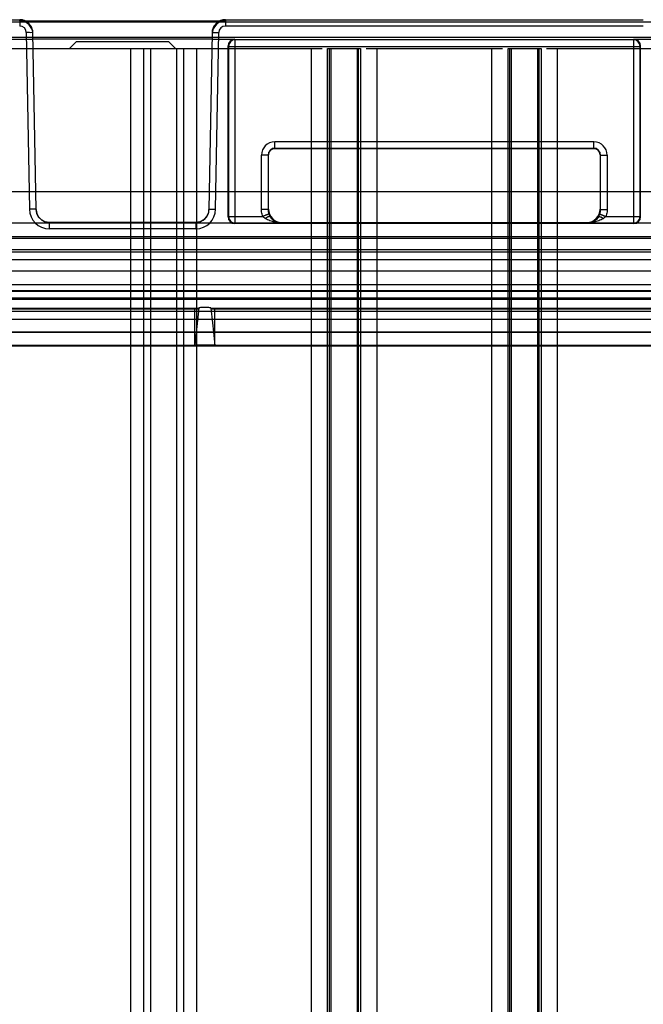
# Model space of a CAD drawing. Header units: millimetres. Extents: x 32 to 247, y 45 to 342.
# Tile 7 of 9: x 108 to 155, y 267 to 342. Entities that reach past the tile are written whole.
import ezdxf

# ---------------------------------------------------------------- set-up
doc = ezdxf.new("R2010")
doc.units = ezdxf.units.MM
doc.header["$LTSCALE"] = 25.054932
doc.layers.get('0').update_dxf_attribs({"linetype": 'CONTINUOUS'})

msp = doc.modelspace()

# ---------------------------------------------------------------- linework, layer by layer
at = {"color": 7, "linetype": 'Continuous'}
for p, q in [((85.9, 341.614), (108.401, 341.614)), ((108.403, 341.519), (108.401, 341.614)), ((108.401, 341.614), (108.401, 341.131)), ((108.403, 341.519), (123.898, 341.519)), ((123.9, 341.614), (123.898, 341.519)), ((123.9, 341.614), (123.9, 341.131)), ((123.9, 341.614), (155.401, 341.614)), ((232.192, 341.415), (47.109, 341.415)), ((109.401, 340.632), (109.387, 340.779)), ((122.916, 340.79), (122.9, 340.632)), ((155.401, 341.131), (123.9, 341.131)), ((231.281, 340.264), (48.019, 340.264)), ((109.41, 340.133), (107.694, 340.133)), ((108.901, 340.64), (109.133, 327.325)), ((109.633, 327.316), (109.401, 340.632)), ((109.409, 340.16), (122.892, 340.16)), ((122.9, 340.632), (122.668, 327.316)), ((124.607, 340.133), (122.891, 340.133)), ((123.168, 327.325), (123.4, 340.64)), ((124.607, 340.133), (124.642, 340.098)), ((124.642, 326.281), (124.642, 340.098)), ((154.659, 340.098), (124.642, 340.098)), ((154.659, 340.098), (154.694, 340.133)), ((154.659, 340.098), (154.659, 326.281)), ((156.41, 340.133), (154.694, 340.133)), ((45.9, 339.433), (131.196, 339.433)), ((112.65, 339.933), (112.15, 339.433)), ((119.65, 339.933), (112.65, 339.933)), ((116.761, 339.433), (116.761, 46.833)), ((117.761, 46.833), (117.761, 339.433)), ((118.25, 339.433), (118.25, 46.833)), ((120.15, 339.433), (119.65, 339.933)), ((120.25, 46.833), (120.25, 339.433)), ((120.74, 339.433), (120.74, 46.833)), ((121.74, 46.833), (121.74, 339.433)), ((124.107, 326.746), (124.107, 339.634)), ((124.107, 339.634), (124.142, 339.598)), ((124.142, 339.598), (124.142, 326.781)), ((124.142, 339.598), (155.159, 339.598)), ((130.361, 339.433), (130.361, 46.833)), ((131.608, 46.833), (131.608, 339.433)), ((131.608, 339.433), (131.815, 339.433)), ((131.753, 46.833), (131.753, 339.433)), ((131.85, 339.433), (131.85, 46.833)), ((131.85, 339.433), (133.85, 339.433)), ((133.85, 46.833), (133.85, 339.433)), ((133.886, 339.433), (134.094, 339.433)), ((133.948, 46.833), (133.948, 339.433)), ((134.093, 339.433), (134.093, 46.833)), ((134.505, 339.433), (144.796, 339.433)), ((135.34, 46.833), (135.34, 339.433)), ((143.961, 339.433), (143.961, 46.833)), ((145.208, 46.833), (145.208, 339.433)), ((145.208, 339.433), (145.415, 339.433)), ((145.353, 46.833), (145.353, 339.433)), ((145.45, 339.433), (145.45, 46.833)), ((145.45, 339.433), (147.45, 339.433)), ((147.45, 46.833), (147.45, 339.433)), ((147.486, 339.433), (147.694, 339.433)), ((147.548, 46.833), (147.548, 339.433)), ((147.693, 339.433), (147.693, 46.833)), ((148.105, 339.433), (233.4, 339.433)), ((148.94, 46.833), (148.94, 339.433)), ((155.159, 339.598), (155.194, 339.634)), ((155.159, 326.781), (155.159, 339.598)), ((155.194, 326.746), (155.194, 339.634)), ((127.265, 331.756), (127.334, 331.813)), ((127.297, 331.787), (127.267, 331.757)), ((127.621, 331.904), (127.621, 332.404)), ((151.68, 332.404), (127.621, 332.404)), ((127.65, 331.933), (127.621, 331.904)), ((127.621, 331.904), (151.68, 331.904)), ((127.65, 331.933), (151.651, 331.933)), ((151.651, 331.933), (151.68, 331.904)), ((151.68, 331.904), (151.68, 332.404)), ((151.969, 331.812), (152.035, 331.756)), ((152.004, 331.787), (152.034, 331.757)), ((126.618, 327.299), (126.62, 331.404)), ((127.12, 331.404), (126.62, 331.404)), ((127.12, 331.404), (127.118, 327.299)), ((127.15, 331.434), (127.12, 331.404)), ((127.15, 327.332), (127.15, 331.434)), ((152.15, 331.434), (152.15, 327.332)), ((152.15, 331.434), (152.181, 331.404)), ((152.183, 327.299), (152.181, 331.404)), ((152.181, 331.404), (152.681, 331.404)), ((152.681, 331.404), (152.683, 327.299)), ((218.357, 328.633), (61.943, 328.633)), ((127.118, 327.299), (127.15, 327.332)), ((152.15, 327.332), (152.183, 327.299)), ((124.142, 326.781), (124.107, 326.746)), ((124.142, 326.781), (126.732, 326.781)), ((127.118, 327.299), (126.618, 327.299)), ((152.183, 327.299), (152.683, 327.299)), ((152.569, 326.781), (155.159, 326.781)), ((155.194, 326.746), (155.159, 326.781)), ((229.85, 326.283), (49.45, 326.283)), ((110.633, 326.333), (110.633, 325.851)), ((121.668, 326.333), (110.633, 326.333)), ((121.668, 325.851), (110.633, 325.851)), ((121.668, 326.333), (121.668, 325.851)), ((124.642, 326.281), (124.607, 326.246)), ((154.694, 326.246), (124.607, 326.246)), ((124.642, 326.281), (128.1, 326.281)), ((128.099, 326.281), (127.874, 326.312)), ((128.1, 326.281), (128.151, 326.332)), ((128.151, 326.332), (151.15, 326.332)), ((151.15, 326.332), (151.201, 326.281)), ((151.201, 326.281), (154.659, 326.281)), ((151.463, 326.322), (151.202, 326.281)), ((154.694, 326.246), (154.659, 326.281)), ((49.703, 325.133), (229.598, 325.133)), ((229.576, 325.107), (49.725, 325.107)), ((65.596, 325.266), (213.705, 325.266)), ((49.725, 324.107), (229.576, 324.107)), ((52.533, 324.283), (226.768, 324.283)), ((48.05, 323.533), (231.25, 323.533)), ((229.629, 322.66), (49.672, 322.66)), ((49.672, 321.66), (229.629, 321.66)), ((229.606, 321.633), (49.695, 321.633)), ((200.541, 321.186), (78.76, 321.186)), ((200.518, 321.133), (78.782, 321.133)), ((229.606, 320.633), (49.695, 320.633)), ((213.588, 320.522), (65.713, 320.522)), ((78.789, 320.617), (200.511, 320.617)), ((200.511, 319.618), (78.789, 319.618)), ((89.811, 319.864), (121.89, 319.864)), ((121.6, 319.8), (90.1, 319.8)), ((121.6, 319.8), (121.89, 319.829)), ((121.6, 317.068), (121.6, 319.8)), ((122.811, 319.864), (156.49, 319.864)), ((122.811, 319.829), (123.1, 319.8)), ((156.2, 319.8), (123.1, 319.8)), ((123.1, 317.059), (123.1, 319.8)), ((78.776, 319.049), (200.525, 319.049)), ((200.525, 318.049), (78.776, 318.049)), ((200.518, 318.033), (78.783, 318.033)), ((78.768, 317.068), (200.533, 317.068)), ((78.783, 317.033), (200.518, 317.033)), ((121.6, 317.068), (121.604, 317.069))]:
    msp.add_line(p, q, dxfattribs=at)
for points in [[(109.387, 340.779), (109.27, 341.108), (109.046, 341.378), (108.743, 341.554), (108.401, 341.614)], [(123.9, 341.614), (123.56, 341.555), (123.259, 341.382), (123.035, 341.115), (122.916, 340.79)], [(127.334, 331.813), (127.471, 331.881), (127.621, 331.904)], [(151.68, 331.904), (151.831, 331.88), (151.969, 331.812)], [(110.633, 326.333), (110.328, 326.381), (110.051, 326.52), (109.83, 326.737), (109.686, 327.011), (109.633, 327.316)], [(122.668, 327.316), (122.615, 327.012), (122.471, 326.737), (122.25, 326.52), (121.973, 326.381), (121.668, 326.333)]]:
    msp.add_lwpolyline(points, dxfattribs=at)
for centre, radius, start, end in [((108.401, 340.614), 1, 1.01268, 90.00098), ((123.9, 340.614), 1, 89.99385, 178.98185), ((108.401, 340.631), 0.5, 1.01292, 90.01181), ((123.9, 340.631), 0.5, 89.98682, 178.98919), ((124.642, 339.598), 0.5, 90.02071, 179.97929), ((154.659, 339.598), 0.5, 0.02071, 89.97929), ((127.621, 331.403), 1.001, 90.00672, 179.95839), ((127.621, 331.403), 0.501, 90.02498, 179.93758), ((151.68, 331.403), 1.001, 0.04301, 89.99188), ((151.68, 331.403), 0.501, 0.06008, 89.97223), ((128.151, 327.332), 1, 180.02218, 270.01515), ((151.15, 327.332), 1, 269.98485, 359.97782), ((110.633, 327.351), 1.5, 180.98979, 269.9902), ((110.633, 327.333), 1, 181, 270), ((121.668, 327.351), 1.5, 270.01037, 359.01043), ((121.668, 327.333), 1, 270, 359), ((124.642, 326.781), 0.5, 180.02071, 269.97929), ((128.127, 327.298), 1.009, 179.9731, 200.29311), ((128.164, 327.312), 1.048, 200.31707, 212.6656), ((151.137, 327.312), 1.048, 327.33495, 339.68238), ((151.176, 327.298), 1.008, 339.69073, 0.04312), ((154.659, 326.781), 0.5, 270.02071, 359.97929)]:
    msp.add_arc(centre, radius, start, end, dxfattribs=at)
for centre, major_axis, ratio, start_param, end_param in [((108.403, 340.52), (1, 0.006), 0.999543, 0.011632, 1.564977), ((123.898, 340.52), (1, -0.006), 0.999543, 1.576615, 3.129961), ((124.607, 339.633), (0.354, -0.354), 0.999695, 2.356347, 3.926839), ((154.694, 339.633), (0.354, 0.354), 0.999695, -0.785246, 0.785246), ((127.651, 331.434), (0.487, -0.115), 0.999319, 1.802712, 3.373203), ((151.65, 331.434), (0.487, 0.115), 0.999319, -0.231611, 1.338881), ((124.607, 326.746), (-0.354, -0.354), 0.999695, -0.785246, 0.785246), ((154.694, 326.746), (-0.354, 0.354), 0.999695, 2.356347, 3.926839)]:
    msp.add_ellipse(centre, major_axis=major_axis, ratio=ratio, start_param=start_param, end_param=end_param, dxfattribs=at)
for points, knots in [([(109.401, 340.632), (109.4, 340.654), (109.267, 340.619), (109.144, 340.655), (108.984, 340.642), (108.901, 340.64)], [0, 0, 0, 0, 0.13512, 0.499537, 1, 1, 1, 1]), ([(122.9, 340.632), (122.9, 340.632), (122.901, 340.633), (122.903, 340.633), (122.906, 340.634), (122.913, 340.635), (122.925, 340.637), (122.943, 340.638), (122.966, 340.639), (122.994, 340.64), (123.026, 340.641), (123.062, 340.642), (123.101, 340.642), (123.157, 340.642), (123.229, 340.642), (123.315, 340.642), (123.372, 340.641), (123.4, 340.64)], [0, 0, 0, 0, 0.002104, 0.006204, 0.012678, 0.021632, 0.047202, 0.083253, 0.129833, 0.186066, 0.25084, 0.32304, 0.40147, 0.484615, 0.658662, 0.83327, 1, 1, 1, 1]), ([(109.633, 327.316), (109.633, 327.316), (109.632, 327.317), (109.63, 327.318), (109.627, 327.319), (109.62, 327.32), (109.608, 327.321), (109.59, 327.322), (109.569, 327.323), (109.548, 327.324), (109.531, 327.325), (109.511, 327.325), (109.485, 327.326), (109.45, 327.326), (109.395, 327.327), (109.317, 327.327), (109.224, 327.326), (109.161, 327.325), (109.133, 327.325)], [0, 0, 0, 0, 0.002283, 0.006754, 0.013729, 0.023232, 0.049659, 0.085145, 0.128627, 0.178915, 0.206211, 0.23464, 0.294524, 0.364415, 0.443061, 0.624841, 0.83273, 1, 1, 1, 1]), ([(122.668, 327.316), (122.668, 327.316), (122.668, 327.317), (122.671, 327.318), (122.678, 327.319), (122.69, 327.321), (122.708, 327.322), (122.729, 327.323), (122.75, 327.324), (122.768, 327.325), (122.788, 327.325), (122.815, 327.326), (122.85, 327.326), (122.904, 327.327), (122.982, 327.327), (123.075, 327.326), (123.138, 327.325), (123.167, 327.325)], [0, 0, 0, 0, 0.001919, 0.005443, 0.018244, 0.043492, 0.07876, 0.122901, 0.174583, 0.202803, 0.232274, 0.294529, 0.36353, 0.441081, 0.620146, 0.82494, 1, 1, 1, 1]), ([(126.732, 326.781), (126.707, 326.836), (126.665, 326.949), (126.626, 327.123), (126.618, 327.241), (126.618, 327.299)], [0, 0, 0, 0, 0.339542, 0.67307, 1, 1, 1, 1]), ([(127.18, 326.948), (127.18, 326.949), (127.175, 326.95), (127.168, 326.95), (127.156, 326.948), (127.141, 326.945), (127.121, 326.939), (127.087, 326.928), (127.036, 326.91), (126.967, 326.883), (126.89, 326.851), (126.811, 326.817), (126.758, 326.793), (126.732, 326.781)], [0, 0, 0, 0, 0.008414, 0.023774, 0.047532, 0.080462, 0.123002, 0.174799, 0.303892, 0.46192, 0.638143, 0.820922, 1, 1, 1, 1]), ([(126.905, 326.633), (126.873, 326.654), (126.812, 326.7), (126.757, 326.753), (126.732, 326.781)], [0, 0, 0, 0, 0.510998, 1, 1, 1, 1]), ([(127.281, 326.746), (127.276, 326.752), (127.266, 326.761), (127.248, 326.768), (127.223, 326.772), (127.195, 326.77), (127.165, 326.764), (127.141, 326.757), (127.114, 326.748), (127.073, 326.732), (127.016, 326.704), (126.957, 326.668), (126.919, 326.643), (126.905, 326.633)], [0, 0, 0, 0, 0.054051, 0.093425, 0.136958, 0.237556, 0.294097, 0.353838, 0.421906, 0.497913, 0.673143, 0.87552, 1, 1, 1, 1]), ([(128.1, 326.281), (127.956, 326.283), (127.671, 326.333), (127.264, 326.438), (127.016, 326.563), (126.905, 326.633)], [0, 0, 0, 0, 0.343493, 0.68711, 1, 1, 1, 1]), ([(128.1, 326.281), (128.005, 326.283), (127.83, 326.311), (127.602, 326.418), (127.419, 326.562), (127.323, 326.681), (127.281, 326.746)], [0, 0, 0, 0, 0.292214, 0.534277, 0.76277, 1, 1, 1, 1]), ([(152.02, 326.746), (151.963, 326.657), (151.822, 326.498), (151.539, 326.327), (151.317, 326.283), (151.201, 326.281)], [0, 0, 0, 0, 0.324863, 0.641566, 1, 1, 1, 1]), ([(152.396, 326.633), (152.283, 326.563), (152.036, 326.437), (151.629, 326.333), (151.344, 326.283), (151.201, 326.281)], [0, 0, 0, 0, 0.315652, 0.657061, 1, 1, 1, 1]), ([(152.02, 326.746), (152.021, 326.748), (152.025, 326.753), (152.036, 326.761), (152.052, 326.767), (152.07, 326.771), (152.091, 326.771), (152.109, 326.769), (152.124, 326.766), (152.136, 326.764), (152.148, 326.76), (152.166, 326.755), (152.19, 326.747), (152.22, 326.735), (152.264, 326.714), (152.324, 326.681), (152.372, 326.65), (152.396, 326.633)], [0, 0, 0, 0, 0.011933, 0.049992, 0.090734, 0.135653, 0.185202, 0.239126, 0.267541, 0.296787, 0.326797, 0.358754, 0.428636, 0.506561, 0.59238, 0.785543, 1, 1, 1, 1]), ([(152.121, 326.948), (152.121, 326.95), (152.126, 326.951), (152.135, 326.95), (152.147, 326.948), (152.164, 326.943), (152.185, 326.937), (152.208, 326.93), (152.229, 326.922), (152.247, 326.916), (152.26, 326.911), (152.275, 326.905), (152.295, 326.898), (152.323, 326.887), (152.358, 326.872), (152.411, 326.851), (152.482, 326.82), (152.539, 326.795), (152.569, 326.781)], [0, 0, 0, 0, 0.00943, 0.026391, 0.054083, 0.090736, 0.135327, 0.186597, 0.243221, 0.273125, 0.303877, 0.335354, 0.368725, 0.4411, 0.520758, 0.607197, 0.797015, 1, 1, 1, 1]), ([(152.569, 326.781), (152.552, 326.763), (152.517, 326.727), (152.459, 326.677), (152.418, 326.647), (152.396, 326.633)], [0, 0, 0, 0, 0.324336, 0.657856, 1, 1, 1, 1]), ([(152.683, 327.299), (152.683, 327.241), (152.675, 327.123), (152.636, 326.949), (152.594, 326.836), (152.569, 326.781)], [0, 0, 0, 0, 0.326993, 0.660389, 1, 1, 1, 1]), ([(122.812, 319.884), (122.709, 319.904), (122.501, 319.932), (122.192, 319.932), (121.988, 319.905), (121.89, 319.884)], [0, 0, 0, 0, 0.338636, 0.675588, 1, 1, 1, 1]), ([(121.89, 319.884), (121.859, 319.574), (121.791, 318.952), (121.699, 318.013), (121.636, 317.385), (121.604, 317.069)], [0, 0, 0, 0, 0.33059, 0.663811, 1, 1, 1, 1]), ([(122.812, 319.843), (122.84, 319.559), (122.911, 318.964), (122.998, 318.035), (123.067, 317.391), (123.1, 317.059)], [0, 0, 0, 0, 0.305302, 0.64224, 1, 1, 1, 1]), ([(90.1, 317.059), (93.589, 317.059), (100.577, 317.073), (111.077, 317.067), (118.089, 317.068), (121.6, 317.068)], [0, 0, 0, 0, 0.332223, 0.66555, 1, 1, 1, 1]), ([(123.1, 317.068), (122.941, 317.068), (122.616, 317.069), (122.117, 317.069), (121.777, 317.069), (121.604, 317.069)], [0, 0, 0, 0, 0.319326, 0.652837, 1, 1, 1, 1]), ([(123.1, 317.058), (126.778, 317.058), (134.134, 317.071), (145.167, 317.072), (152.523, 317.067), (156.2, 317.067)], [0, 0, 0, 0, 0.333333, 0.666667, 1, 1, 1, 1])]:
    msp.add_open_spline(points, degree=3, knots=knots, dxfattribs=at)

doc.saveas('drawing.dxf')
